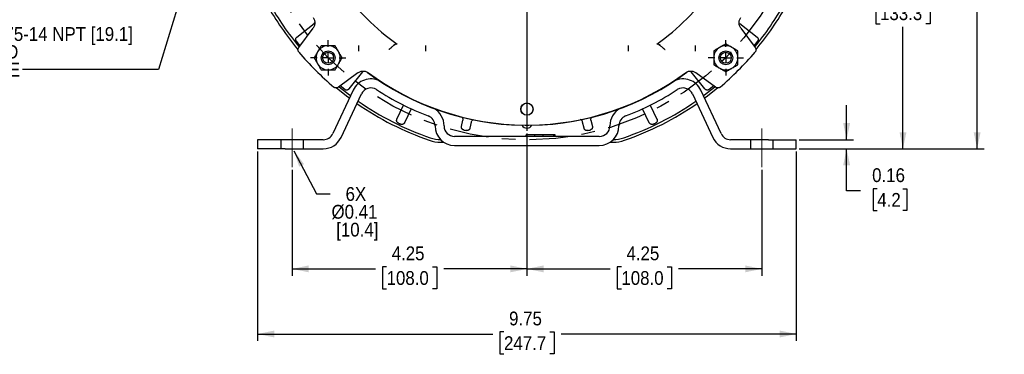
# Model space of a CAD drawing. Header units: inches. Extents: x 1.5 to 80, y 0 to 39.8.
# Tile 6 of 9: x 51.4 to 69.2, y 20.9 to 27. Entities that reach past the tile are written whole.
import ezdxf

# ---------------------------------------------------------------- set-up
doc = ezdxf.new("R2010")
doc.units = ezdxf.units.IN
doc.header["$MEASUREMENT"] = 0
for name, pattern in [('SLD-Center', [1.45, 0.7, -0.25, 0.25, -0.25]), ('SLD-Dashed', [0.45, 0.3, -0.15]), ('SLD-Solid', [0])]:
    doc.linetypes.add(name, pattern=pattern)
for name, color, linetype in [('CENTER', 40, 'SLD-Center'), ('HIDDEN', 104, 'SLD-Dashed'), ('SLD-0', 7, 'Continuous')]:
    doc.layers.add(name, color=color, linetype=linetype)
doc.styles.add('SLDTEXTSTYLE0', font='GOTHIC.TTF', dxfattribs={"width": 0.913})
doc.styles.get("Standard").update_dxf_attribs({"font": 'GOTHIC.TTF'})
doc.dimstyles.new('SLDDIMSTYLE1', dxfattribs={"dimtxt": 0.25, "dimasz": 0.3, "dimexe": 0, "dimexo": 0.0625, "dimgap": 0.0625, "dimtad": 0, "dimtih": 1, "dimtoh": 1, "dimrnd": 1e-09, "dimzin": 12, "dimdsep": 46, "dimtxsty": 'SLDTEXTSTYLE0', "dimsah": 1, "dimcen": 0.09, "dimadec": 0, "dimazin": 3, "dimtfac": 1, "dimtofl": 0, "dimtmove": 0, "dimatfit": 3, "dimfxl": 0, "dimfrac": 2, "dimtolj": 1, "dimtzin": 12, "dimarcsym": 0})
doc.dimstyles.new('SLDDIMSTYLE2', dxfattribs={"dimtxt": 0.25, "dimasz": 0.3, "dimexe": 0, "dimexo": 0.0625, "dimgap": 0.0625, "dimtad": 0, "dimtih": 1, "dimtoh": 1, "dimrnd": 1e-09, "dimdsep": 46, "dimtxsty": 'SLDTEXTSTYLE0', "dimsah": 1, "dimcen": 0.09, "dimadec": 0, "dimazin": 2, "dimtfac": 1, "dimtmove": 0, "dimatfit": 0, "dimfxl": 0, "dimfrac": 2, "dimtolj": 1, "dimtzin": 12, "dimarcsym": 0})
doc.dimstyles.new('SLDDIMSTYLE3', dxfattribs={"dimtxt": 0.18, "dimasz": 0.3, "dimexe": 0, "dimexo": 0.0625, "dimgap": 0, "dimtad": 0, "dimtih": 1, "dimtoh": 1, "dimdec": 0, "dimrnd": 1e-09, "dimzin": 0, "dimdsep": 46, "dimtxsty": 'Standard', "dimsah": 1, "dimcen": 0.09, "dimadec": 0, "dimazin": 0, "dimtfac": 0.3, "dimtdec": 0, "dimtofl": 0, "dimtmove": 0, "dimatfit": 3, "dimfxl": 0, "dimfrac": 2, "dimtolj": 1, "dimtzin": 0, "dimarcsym": 0})
doc.dimstyles.new('SLDDIMSTYLE4', dxfattribs={"dimtxt": 0.25, "dimasz": 0.3, "dimexe": 0, "dimexo": 0.0625, "dimgap": 0.0625, "dimtad": 0, "dimtih": 1, "dimtoh": 1, "dimrnd": 1e-09, "dimzin": 12, "dimdsep": 46, "dimtxsty": 'SLDTEXTSTYLE0', "dimsah": 1, "dimcen": 0, "dimadec": 0, "dimazin": 3, "dimtfac": 1, "dimtofl": 0, "dimtmove": 0, "dimatfit": 3, "dimfxl": 0, "dimfrac": 2, "dimtolj": 1, "dimtzin": 12, "dimarcsym": 0})

# ---------------------------------------------------------------- blocks, each defined once
blk = doc.blocks.new('_D_13')
at = {"layer": 'SLD-0'}
for p, q in [((64.864, 34.591), (64.788, 34.591)), ((64.788, 34.591), (64.788, 34.194)), ((65.696, 34.591), (65.772, 34.591)), ((65.772, 34.591), (65.772, 34.194)), ((63.935, 33.707), (64.395, 34.231)), ((64.395, 34.231), (64.613, 34.231)), ((64.788, 34.194), (64.864, 34.194)), ((65.772, 34.194), (65.696, 34.194))]:
    blk.add_line(p, q, dxfattribs=at)
blk.add_solid([(63.935, 33.707), (64.18, 33.891), (64.086, 33.974)], dxfattribs=at)
at = {"layer": 'SLD-0', "char_height": 0.25, "attachment_point": 1, "style": 'SLDTEXTSTYLE0'}
for s, insert in [('%%c', (64.676, 34.961)), ('10.18', (65.053, 34.961)), ('258.6', (64.864, 34.513)), ('B.C.', (64.956, 34.066))]:
    blk.add_mtext(s, dxfattribs=dict(at, insert=insert))
blk = doc.blocks.new('_D_14')
at = {"layer": 'SLD-0'}
for p, q in [((60.577, 24.908), (60.577, 22.33)), ((56.327, 24.252), (56.327, 22.33)), ((58.036, 22.492), (57.96, 22.492)), ((57.96, 22.492), (57.96, 22.095)), ((58.867, 22.492), (58.944, 22.492)), ((58.944, 22.492), (58.944, 22.095)), ((56.327, 22.455), (57.833, 22.455)), ((60.577, 22.455), (59.07, 22.455)), ((57.96, 22.095), (58.036, 22.095)), ((58.944, 22.095), (58.867, 22.095))]:
    blk.add_line(p, q, dxfattribs=at)
for points in [[(56.327, 22.455), (56.627, 22.393), (56.627, 22.518)], [(60.577, 22.455), (60.277, 22.518), (60.277, 22.393)]]:
    blk.add_solid(points, dxfattribs=at)
at = {"layer": 'SLD-0', "char_height": 0.25, "attachment_point": 1, "style": 'SLDTEXTSTYLE0'}
for s, insert in [('4.25', (58.128, 22.862)), ('108.0', (58.036, 22.415))]:
    blk.add_mtext(s, dxfattribs=dict(at, insert=insert))
blk = doc.blocks.new('_D_15')
at = {"layer": 'SLD-0'}
for p, q in [((60.577, 24.908), (60.577, 22.33)), ((64.827, 24.252), (64.827, 22.33)), ((62.286, 22.492), (62.21, 22.492)), ((62.21, 22.492), (62.21, 22.095)), ((63.117, 22.492), (63.194, 22.492)), ((63.194, 22.492), (63.194, 22.095)), ((60.577, 22.455), (62.083, 22.455)), ((64.827, 22.455), (63.32, 22.455)), ((62.21, 22.095), (62.286, 22.095)), ((63.194, 22.095), (63.117, 22.095))]:
    blk.add_line(p, q, dxfattribs=at)
for points in [[(60.577, 22.455), (60.877, 22.393), (60.877, 22.518)], [(64.827, 22.455), (64.527, 22.518), (64.527, 22.393)]]:
    blk.add_solid(points, dxfattribs=at)
at = {"layer": 'SLD-0', "char_height": 0.25, "attachment_point": 1, "style": 'SLDTEXTSTYLE0'}
for s, insert in [('4.25', (62.378, 22.862)), ('108.0', (62.286, 22.415))]:
    blk.add_mtext(s, dxfattribs=dict(at, insert=insert))
blk = doc.blocks.new('_D_17')
at = {"layer": 'SLD-0'}
for p, q in [((55.702, 24.584), (55.702, 21.149)), ((65.452, 24.584), (65.452, 21.149)), ((55.702, 21.274), (59.958, 21.274)), ((60.161, 21.311), (60.085, 21.311)), ((60.085, 21.311), (60.085, 20.914)), ((60.992, 21.311), (61.069, 21.311)), ((61.069, 21.311), (61.069, 20.914)), ((65.452, 21.274), (61.195, 21.274)), ((60.085, 20.914), (60.161, 20.914)), ((61.069, 20.914), (60.992, 20.914))]:
    blk.add_line(p, q, dxfattribs=at)
for points in [[(55.702, 21.274), (56.002, 21.212), (56.002, 21.337)], [(65.452, 21.274), (65.152, 21.337), (65.152, 21.212)]]:
    blk.add_solid(points, dxfattribs=at)
at = {"layer": 'SLD-0', "char_height": 0.25, "attachment_point": 1, "style": 'SLDTEXTSTYLE0'}
for s, insert in [('9.75', (60.253, 21.681)), ('247.7', (60.161, 21.234))]:
    blk.add_mtext(s, dxfattribs=dict(at, insert=insert))
blk = doc.blocks.new('_D_18')
at = {"layer": 'SLD-0'}
for p, q in [((66.363, 24.798), (66.363, 25.423)), ((65.502, 24.798), (66.488, 24.798)), ((65.502, 24.634), (66.488, 24.634)), ((66.363, 23.873), (66.363, 24.634)), ((66.918, 23.909), (66.841, 23.909)), ((66.841, 23.909), (66.841, 23.513)), ((67.379, 23.909), (67.456, 23.909)), ((67.456, 23.909), (67.456, 23.513)), ((66.613, 23.873), (66.363, 23.873)), ((66.841, 23.513), (66.918, 23.513)), ((67.456, 23.513), (67.379, 23.513))]:
    blk.add_line(p, q, dxfattribs=at)
for points in [[(66.363, 24.798), (66.426, 25.098), (66.301, 25.098)], [(66.363, 24.634), (66.301, 24.334), (66.426, 24.334)]]:
    blk.add_solid(points, dxfattribs=at)
at = {"layer": 'SLD-0', "char_height": 0.25, "attachment_point": 1, "style": 'SLDTEXTSTYLE0'}
for s, insert in [('0.16', (66.825, 24.28)), ('4.2', (66.918, 23.832))]:
    blk.add_mtext(s, dxfattribs=dict(at, insert=insert))
blk = doc.blocks.new('_D_19')
at = {"layer": 'SLD-0'}
for p, q in [((60.722, 36.381), (68.851, 36.381)), ((68.726, 36.381), (68.726, 30.918)), ((68.31, 30.544), (68.234, 30.544)), ((68.234, 30.544), (68.234, 30.148)), ((69.141, 30.544), (69.217, 30.544)), ((69.217, 30.544), (69.217, 30.148)), ((68.234, 30.148), (68.31, 30.148)), ((69.217, 30.148), (69.141, 30.148)), ((68.726, 24.634), (68.726, 30.097)), ((65.502, 24.634), (68.851, 24.634))]:
    blk.add_line(p, q, dxfattribs=at)
for points in [[(68.726, 36.381), (68.663, 36.081), (68.788, 36.081)], [(68.726, 24.634), (68.788, 24.934), (68.663, 24.934)]]:
    blk.add_solid(points, dxfattribs=at)
at = {"layer": 'SLD-0', "char_height": 0.25, "attachment_point": 1, "style": 'SLDTEXTSTYLE0'}
for s, insert in [('11.75', (68.31, 30.915)), ('298.4', (68.31, 30.467))]:
    blk.add_mtext(s, dxfattribs=dict(at, insert=insert))
blk = doc.blocks.new('_D_25')
at = {"layer": 'SLD-0'}
for p, q in [((65.551, 29.882), (67.508, 29.882)), ((67.383, 29.882), (67.383, 27.669)), ((66.968, 27.295), (66.891, 27.295)), ((66.891, 27.295), (66.891, 26.898)), ((67.799, 27.295), (67.875, 27.295)), ((67.875, 27.295), (67.875, 26.898)), ((66.891, 26.898), (66.968, 26.898)), ((67.383, 24.634), (67.383, 26.847)), ((67.875, 26.898), (67.799, 26.898)), ((65.502, 24.634), (67.508, 24.634))]:
    blk.add_line(p, q, dxfattribs=at)
for points in [[(67.383, 29.882), (67.321, 29.582), (67.446, 29.582)], [(67.383, 24.634), (67.446, 24.934), (67.321, 24.934)]]:
    blk.add_solid(points, dxfattribs=at)
at = {"layer": 'SLD-0', "char_height": 0.25, "attachment_point": 1, "style": 'SLDTEXTSTYLE0'}
for s, insert in [('5.25', (67.06, 27.665)), ('133.3', (66.968, 27.217))]:
    blk.add_mtext(s, dxfattribs=dict(at, insert=insert))
blk = doc.blocks.new('SW_NOTE_3')
at = {"layer": 'SLD-0', "color": 0, "char_height": 0.25, "attachment_point": 1, "style": 'SLDTEXTSTYLE0'}
for s, insert in [('%%c', (-0.956, 0.768)), ('0.75-14 NPT [19.1]', (-0.579, 0.768)), (' LEAD', (-0.956, 0.445)), (' HOLE', (-0.956, 0.122))]:
    blk.add_mtext(s, dxfattribs=dict(at, insert=insert))
blk = doc.blocks.new('SW_NOTE_4')
at = {"layer": 'SLD-0', "color": 0, "char_height": 0.25, "attachment_point": 1, "style": 'SLDTEXTSTYLE0'}
for s, insert in [('   6X ', (0.024, 0.123)), ('Ø0.41 ', (0.024, -0.2)), (' [10.4]', (0.024, -0.524))]:
    blk.add_mtext(s, dxfattribs=dict(at, insert=insert))
blk = doc.blocks.new('SW_CENTERMARKSYMBOL_1')
at = {"layer": 'SLD-0', "color": 0}
for p, q in [((0, 0.2), (0, 0.319)), ((-0.2, 0), (-0.319, 0)), ((0, 0), (-0.1, 0)), ((0, 0), (0, 0.1)), ((0, 0), (0, -0.1)), ((0, 0), (0.1, 0)), ((0.2, 0), (0.319, 0)), ((0, -0.2), (0, -0.319))]:
    blk.add_line(p, q, dxfattribs=at)
blk = doc.blocks.new('SW_CENTERMARKSYMBOL_2')
at = {"layer": 'SLD-0', "color": 0}
for p, q in [((0, 0.2), (0, 0.319)), ((-0.2, 0), (-0.319, 0)), ((0, 0), (-0.1, 0)), ((0, 0), (0, 0.1)), ((0, 0), (0, -0.1)), ((0, 0), (0.1, 0)), ((0.2, 0), (0.319, 0)), ((0, -0.2), (0, -0.319))]:
    blk.add_line(p, q, dxfattribs=at)
blk = doc.blocks.new('SW_CENTERMARKSYMBOL_5')
at = {"layer": 'SLD-0', "color": 0}
for p, q in [((0, 0.2), (0, 4.924)), ((-0.2, 0), (-4.924, 0)), ((0, 0), (-0.1, 0)), ((0, 0), (0, 0.1)), ((0, 0), (0, -0.1)), ((0, 0), (0.1, 0)), ((0.2, 0), (4.924, 0)), ((0, -0.2), (0, -4.924))]:
    blk.add_line(p, q, dxfattribs=at)

msp = doc.modelspace()

# ---------------------------------------------------------------- linework, layer by layer
at = {"color": 40, "linetype": 'SLD-Center', "lineweight": 18}
for p, q in [((56.3267, 24.3016), (56.3267, 25.1301)), ((64.8267, 24.3016), (64.8267, 25.1301))]:
    msp.add_line(p, q, dxfattribs=at)
at = {"layer": 'CENTER'}
msp.add_circle((60.5767, 29.8824), 5.09, dxfattribs=at)
at = {"layer": 'HIDDEN'}
for p, q in [((57.5267, 26.5064), (57.5267, 26.4024)), ((58.7467, 26.4024), (58.7467, 26.5064)), ((62.4067, 26.5064), (62.4067, 26.4024)), ((63.6267, 26.4024), (63.6267, 26.5064)), ((56.1217, 24.7979), (56.1217, 24.6339)), ((56.5317, 24.6339), (56.5317, 24.7979)), ((64.6217, 24.7979), (64.6217, 24.6339)), ((65.0317, 24.6339), (65.0317, 24.7979))]:
    msp.add_line(p, q, dxfattribs=at)
at = {"layer": 'SLD-0', "linetype": 'SLD-Solid', "lineweight": 25}
for p, q in [((56.4124, 26.6599), (56.7223, 26.907)), ((56.4445, 26.468), (56.7066, 26.8232)), ((64.4312, 26.907), (64.741, 26.6599)), ((64.4468, 26.8232), (64.709, 26.468)), ((56.4692, 26.5015), (56.4035, 26.5828)), ((64.7499, 26.5828), (64.6843, 26.5015)), ((57.6014, 26.0279), (57.3543, 25.7181)), ((63.7992, 25.7181), (63.5521, 26.0279)), ((57.5176, 26.0123), (57.1623, 25.7501)), ((63.9911, 25.7501), (63.6359, 26.0123)), ((57.4302, 25.6963), (57.0624, 24.9076)), ((57.2772, 25.7092), (57.1958, 25.7748)), ((64.091, 24.9076), (63.7233, 25.6963)), ((63.9576, 25.7748), (63.8763, 25.7092)), ((57.211, 24.8383), (57.5788, 25.627)), ((63.5746, 25.627), (63.9424, 24.8383)), ((58.223, 25.1722), (58.3446, 25.4249)), ((58.4834, 25.3581), (58.3617, 25.1054)), ((62.7917, 25.1054), (62.6701, 25.3581)), ((62.8088, 25.4249), (62.9305, 25.1722)), ((59.3924, 25.0396), (59.4183, 25.1529)), ((61.7352, 25.1529), (61.761, 25.0396)), ((58.9127, 25.0508), (58.9127, 25.0479)), ((59.0767, 25.0479), (59.0767, 25.0508)), ((59.5684, 25.1187), (59.5425, 25.0053)), ((61.6109, 25.0053), (61.585, 25.1187)), ((62.0767, 25.0508), (62.0767, 25.0479)), ((62.2407, 25.0479), (62.2407, 25.0508)), ((55.7017, 24.7979), (55.7017, 24.6339)), ((56.2017, 24.7979), (55.7017, 24.7979)), ((56.8902, 24.7979), (56.2017, 24.7979)), ((61.8867, 24.8579), (59.2667, 24.8579)), ((60.5639, 24.8579), (60.5639, 24.8879)), ((60.717, 24.8579), (60.717, 24.8879)), ((60.843, 24.8879), (60.8265, 24.8879)), ((60.8652, 24.8879), (60.8652, 24.8579)), ((61.0624, 24.8879), (60.8652, 24.8879)), ((61.0624, 24.8579), (61.0624, 24.8879)), ((61.0895, 24.8879), (61.0624, 24.8879)), ((61.0895, 24.8579), (61.0895, 24.8879)), ((64.9517, 24.7979), (64.2632, 24.7979)), ((64.9517, 24.7979), (65.4517, 24.7979)), ((65.4517, 24.6339), (65.4517, 24.7979)), ((56.2017, 24.6339), (55.7017, 24.6339)), ((56.2017, 24.6339), (56.8902, 24.6339)), ((59.0159, 24.7524), (59.0718, 24.7524)), ((59.2667, 24.6939), (61.8867, 24.6939)), ((62.0816, 24.7524), (62.1375, 24.7524)), ((64.2632, 24.6339), (64.9517, 24.6339)), ((64.9517, 24.6339), (65.4517, 24.6339))]:
    msp.add_line(p, q, dxfattribs=at)
at = {"layer": 'SLD-0', "linetype": 'SLD-Solid', "lineweight": 25, "flags": 128}
for points in [[(57.3628, 25.5517), (57.3357, 25.5719), (57.1306, 25.734)], [(57.1751, 25.7595), (57.3656, 25.6095), (57.3835, 25.5961)], [(63.77, 25.5961), (63.7878, 25.6095), (63.9784, 25.7595)], [(64.0231, 25.7343), (63.8177, 25.5719), (63.7907, 25.5517)]]:
    msp.add_lwpolyline(points, dxfattribs=at)
at = {"layer": 'SLD-0', "linetype": 'SLD-Solid', "lineweight": 25}
for centre, radius in [((56.9776, 26.2832), 0.125), ((56.9776, 26.2832), 0.1), ((64.1759, 26.2832), 0.125), ((64.1759, 26.2832), 0.1), ((60.5767, 25.3524), 0.1115), ((60.5767, 25.3524), 0.1093)]:
    msp.add_circle(centre, radius, dxfattribs=at)
for centre, radius, start, end in [((60.5767, 29.8824), 4.0924, 215.07398, 234.92602), ((60.5767, 29.8824), 4.0924, 305.07398, 324.92602), ((60.5767, 29.8824), 5.393, 209.31459, 219.71994), ((60.5767, 29.8824), 5.345, 209.3471, 219.52493), ((60.5767, 29.8824), 5.345, 320.47507, 330.6529), ((60.5767, 29.8824), 5.393, 320.26047, 330.68541), ((60.5767, 29.8824), 5.41, 220.24188, 229.75812), ((56.9776, 26.2832), 0.219, 150, 210), ((56.9776, 26.2832), 0.219, 90, 150), ((56.9776, 26.2832), 0.219, 30, 90), ((56.9776, 26.2832), 0.219, 330, 30), ((64.1759, 26.2832), 0.219, 120, 180), ((64.1759, 26.2832), 0.219, 60, 120), ((60.5767, 29.8824), 5.41, 310.24188, 319.75812), ((64.1759, 26.2832), 0.219, 0, 60), ((64.1759, 26.2832), 0.219, 180, 240), ((64.1759, 26.2832), 0.219, 300, 0), ((56.9776, 26.2832), 0.219, 210, 270), ((56.9776, 26.2832), 0.219, 270, 330), ((60.5767, 29.8824), 4.8185, 233.20065, 269.57874), ((60.5767, 29.8824), 4.8185, 270.42126, 306.78977), ((60.5767, 29.8824), 4.824, 271.06901, 306.86758), ((64.1759, 26.2832), 0.219, 240, 300), ((57.751, 25.5467), 0.354, 63.81321, 155), ((60.5767, 29.8824), 4.824, 233.23781, 268.93099), ((63.4024, 25.5467), 0.354, 25, 116.18679), ((57.751, 25.5467), 0.19, 56.91554, 155), ((60.5767, 29.8839), 4.9865, 236.91554, 249.01294), ((60.5767, 29.8839), 4.9865, 290.98706, 303.08446), ((63.4024, 25.5467), 0.19, 25, 123.08446), ((60.5767, 29.8824), 5.345, 235.10372, 250.87092), ((60.5767, 29.8824), 5.345, 289.12908, 304.89628), ((60.5767, 29.8824), 5.393, 235.19267, 250.87092), ((58.7227, 25.0508), 0.354, 0, 61.92223), ((62.4307, 25.0508), 0.354, 118.07777, 180), ((60.5767, 29.8824), 5.393, 289.12908, 304.80733), ((58.7227, 25.0508), 0.19, 0, 69.01294), ((62.4307, 25.0508), 0.19, 110.98706, 180), ((60.5767, 29.8824), 5.32, 244.0461, 244.52533), ((59.2667, 25.0479), 0.354, 180, 270), ((59.2667, 25.0479), 0.19, 180, 270), ((60.5767, 29.8824), 5.04, 256.88979, 257.39593), ((60.5767, 25.1135), 0.1051, 211.07712, 328.92288), ((60.5767, 25.3074), 0.2456, 262.57294, 277.42706), ((60.5767, 29.8824), 5.04, 282.60407, 283.11021), ((61.8867, 25.0479), 0.354, 270, 0), ((61.8867, 25.0479), 0.19, 270, 0), ((60.5767, 29.8824), 5.32, 295.47467, 295.9539), ((56.8902, 24.9879), 0.19, 270, 335), ((56.8902, 24.9879), 0.354, 270, 335), ((59.0159, 25.3824), 0.63, 250.87092, 270), ((59.0159, 25.3824), 0.582, 250.87092, 270), ((62.1375, 25.3824), 0.582, 270, 289.12908), ((62.1375, 25.3824), 0.63, 270, 289.12908), ((64.2632, 24.9879), 0.354, 205, 270), ((64.2632, 24.9879), 0.19, 205, 270)]:
    msp.add_arc(centre, radius, start, end, dxfattribs=at)
for points, knots in [([(56.7064, 27.0134), (56.7166, 26.9997), (56.7244, 26.9847), (56.7325, 26.9604), (56.7345, 26.9521), (56.7372, 26.9354), (56.7379, 26.927), (56.7379, 26.91), (56.7372, 26.9014), (56.7346, 26.8847), (56.7326, 26.8765), (56.7273, 26.8604), (56.724, 26.8524), (56.7162, 26.8373), (56.7117, 26.8301), (56.7066, 26.8232)], [0, 0, 0, 0, 0.25, 0.25, 0.375, 0.375, 0.5, 0.5, 0.625, 0.625, 0.75, 0.75, 0.875, 0.875, 1, 1, 1, 1]), ([(56.7223, 26.907), (56.7257, 26.91), (56.7313, 26.9149), (56.7349, 26.9213), (56.7362, 26.9237)], [0, 0, 0, 0, 0.6220635, 1, 1, 1, 1]), ([(64.4468, 26.8232), (64.4366, 26.837), (64.4289, 26.852), (64.4209, 26.8763), (64.4189, 26.8846), (64.4162, 26.9013), (64.4156, 26.9097), (64.4156, 26.9268), (64.4162, 26.9353), (64.4189, 26.952), (64.4209, 26.9602), (64.4263, 26.9763), (64.4296, 26.9843), (64.4374, 26.9993), (64.4419, 27.0066), (64.447, 27.0134)], [0, 0, 0, 0, 0.25, 0.25, 0.375, 0.375, 0.5, 0.5, 0.625, 0.625, 0.75, 0.75, 0.875, 0.875, 1, 1, 1, 1]), ([(56.4035, 26.5828), (56.4026, 26.5841), (56.4007, 26.5867), (56.3982, 26.5908), (56.3961, 26.5952), (56.3944, 26.5997), (56.3931, 26.6044), (56.3922, 26.6091), (56.3917, 26.6139), (56.3917, 26.6186), (56.3921, 26.624), (56.3932, 26.6304), (56.3956, 26.638), (56.3996, 26.6458), (56.4051, 26.6535), (56.4099, 26.6577), (56.4124, 26.6599)], [0, 0, 0, 0, 0.0551486, 0.1109803, 0.1672603, 0.2237416, 0.2801704, 0.3362931, 0.3918621, 0.4466423, 0.5004164, 0.5810804, 0.6731865, 0.7752703, 0.8851477, 1, 1, 1, 1]), ([(64.741, 26.6599), (64.7422, 26.659), (64.7445, 26.657), (64.7476, 26.6538), (64.7504, 26.6504), (64.7529, 26.6469), (64.755, 26.6434), (64.7568, 26.6398), (64.7583, 26.6363), (64.7595, 26.6328), (64.7603, 26.6295), (64.761, 26.6263), (64.7617, 26.6214), (64.7619, 26.6147), (64.7609, 26.6062), (64.7585, 26.5978), (64.7549, 26.5899), (64.7516, 26.5852), (64.7499, 26.5828)], [0, 0, 0, 0, 0.05270893, 0.10474306, 0.15580165, 0.20559954, 0.25387352, 0.3003872, 0.34493427, 0.38734003, 0.42746146, 0.46518591, 0.50042879, 0.5977705, 0.69780526, 0.79915988, 0.90037057, 1, 1, 1, 1]), ([(56.4471, 26.3874), (56.4424, 26.393), (56.4387, 26.3992), (56.4335, 26.4129), (56.432, 26.4199), (56.4316, 26.4345), (56.4325, 26.4417), (56.4368, 26.4557), (56.4401, 26.4621), (56.4445, 26.468)], [0, 0, 0, 0, 0.25, 0.25, 0.5, 0.5, 0.75, 0.75, 1, 1, 1, 1]), ([(56.7879, 26.3927), (56.7768, 26.3735), (56.766, 26.3548), (56.7501, 26.3273), (56.7449, 26.3182), (56.7346, 26.3005), (56.7296, 26.2918), (56.7247, 26.2832)], [0, 0, 0, 0, 0.5, 0.5, 0.75, 0.75, 1, 1, 1, 1]), ([(56.8511, 26.5022), (56.8412, 26.4851), (56.8311, 26.4675), (56.8153, 26.4402), (56.81, 26.431), (56.7991, 26.4121), (56.7935, 26.4024), (56.7879, 26.3927)], [0, 0, 0, 0, 0.5, 0.5, 0.75, 0.75, 1, 1, 1, 1]), ([(56.9776, 26.5022), (56.9553, 26.5022), (56.9337, 26.5022), (56.902, 26.5022), (56.8915, 26.5022), (56.871, 26.5022), (56.861, 26.5022), (56.8511, 26.5022)], [0, 0, 0, 0, 0.5, 0.5, 0.75, 0.75, 1, 1, 1, 1]), ([(57.104, 26.5022), (57.0842, 26.5022), (57.0639, 26.5022), (57.0324, 26.5022), (57.0217, 26.5022), (56.9999, 26.5022), (56.9887, 26.5022), (56.9776, 26.5022)], [0, 0, 0, 0, 0.5, 0.5, 0.75, 0.75, 1, 1, 1, 1]), ([(57.1672, 26.3927), (57.1561, 26.4119), (57.1453, 26.4307), (57.1294, 26.4581), (57.1242, 26.4672), (57.114, 26.4849), (57.1089, 26.4936), (57.104, 26.5022)], [0, 0, 0, 0, 0.5, 0.5, 0.75, 0.75, 1, 1, 1, 1]), ([(57.2304, 26.2832), (57.2205, 26.3004), (57.2104, 26.3179), (57.1946, 26.3452), (57.1893, 26.3544), (57.1784, 26.3733), (57.1728, 26.383), (57.1672, 26.3927)], [0, 0, 0, 0, 0.5, 0.5, 0.75, 0.75, 1, 1, 1, 1]), ([(58.1155, 26.4645), (58.1137, 26.4629), (58.1105, 26.4602), (58.1059, 26.4562), (58.1011, 26.4523), (58.0946, 26.4468), (58.0862, 26.4397), (58.0796, 26.4344), (58.0763, 26.4317)], [0, 0, 0, 0, 0.1389069, 0.2468955, 0.3549656, 0.4997862, 0.7478043, 1, 1, 1, 1]), ([(58.1155, 26.4645), (58.1215, 26.4697), (58.1275, 26.4748), (58.1393, 26.4852), (58.1452, 26.4905), (58.1629, 26.5062), (58.1745, 26.5167), (58.1866, 26.5264)], [0, 0, 0, 0, 0.25, 0.25, 0.5, 0.5, 1, 1, 1, 1]), ([(58.1668, 26.5266), (58.1702, 26.5266), (58.1768, 26.5267), (58.1834, 26.5264), (58.1866, 26.5264)], [0, 0, 0, 0, 0.5156193, 1, 1, 1, 1]), ([(58.1866, 26.5264), (58.1895, 26.5283), (58.1924, 26.5302), (58.1984, 26.5336), (58.2015, 26.5353), (58.2081, 26.5375), (58.2117, 26.538), (58.2188, 26.5368), (58.2221, 26.5352), (58.2251, 26.5331)], [0, 0, 0, 0, 0.25, 0.25, 0.5, 0.5, 0.75, 0.75, 1, 1, 1, 1]), ([(62.9283, 26.5331), (62.9313, 26.5352), (62.9346, 26.5368), (62.9418, 26.538), (62.9454, 26.5375), (62.952, 26.5352), (62.955, 26.5336), (62.961, 26.5302), (62.964, 26.5283), (62.9668, 26.5264)], [0, 0, 0, 0, 0.25, 0.25, 0.5, 0.5, 0.75, 0.75, 1, 1, 1, 1]), ([(62.9668, 26.5264), (62.97, 26.5264), (62.9766, 26.5267), (62.9833, 26.5266), (62.9867, 26.5266)], [0, 0, 0, 0, 0.4843807, 1, 1, 1, 1]), ([(62.9668, 26.5264), (62.9789, 26.5167), (62.9906, 26.5062), (63.0082, 26.4905), (63.0141, 26.4852), (63.026, 26.4748), (63.032, 26.4697), (63.038, 26.4645)], [0, 0, 0, 0, 0.5, 0.5, 0.75, 0.75, 1, 1, 1, 1]), ([(63.038, 26.4645), (63.0397, 26.463), (63.0429, 26.4602), (63.0475, 26.4563), (63.0523, 26.4524), (63.0584, 26.4472), (63.0668, 26.4401), (63.0734, 26.4348), (63.0771, 26.4317)], [0, 0, 0, 0, 0.1353599, 0.2469095, 0.3522267, 0.499781, 0.7125494, 1, 1, 1, 1]), ([(64.0664, 26.4729), (64.0472, 26.4618), (64.0285, 26.451), (64.001, 26.4351), (63.9919, 26.4299), (63.9742, 26.4196), (63.9655, 26.4146), (63.9569, 26.4097)], [0, 0, 0, 0, 0.5, 0.5, 0.75, 0.75, 1, 1, 1, 1]), ([(63.9569, 26.4097), (63.9569, 26.3898), (63.9569, 26.3696), (63.9569, 26.3381), (63.9569, 26.3274), (63.9569, 26.3056), (63.9569, 26.2944), (63.9569, 26.2832)], [0, 0, 0, 0, 0.5, 0.5, 0.75, 0.75, 1, 1, 1, 1]), ([(64.1759, 26.5361), (64.1587, 26.5262), (64.1412, 26.5161), (64.1139, 26.5003), (64.1047, 26.495), (64.0858, 26.4841), (64.0761, 26.4785), (64.0664, 26.4729)], [0, 0, 0, 0, 0.5, 0.5, 0.75, 0.75, 1, 1, 1, 1]), ([(64.2854, 26.4729), (64.2662, 26.484), (64.2475, 26.4948), (64.22, 26.5106), (64.2109, 26.5159), (64.1932, 26.5261), (64.1845, 26.5311), (64.1759, 26.5361)], [0, 0, 0, 0, 0.5, 0.5, 0.75, 0.75, 1, 1, 1, 1]), ([(64.3949, 26.4097), (64.3777, 26.4196), (64.3602, 26.4297), (64.3329, 26.4454), (64.3237, 26.4508), (64.3048, 26.4617), (64.2951, 26.4673), (64.2854, 26.4729)], [0, 0, 0, 0, 0.5, 0.5, 0.75, 0.75, 1, 1, 1, 1]), ([(64.3949, 26.2832), (64.3949, 26.3054), (64.3949, 26.327), (64.3949, 26.3588), (64.3949, 26.3692), (64.3949, 26.3897), (64.3949, 26.3998), (64.3949, 26.4097)], [0, 0, 0, 0, 0.5, 0.5, 0.75, 0.75, 1, 1, 1, 1]), ([(64.709, 26.468), (64.7133, 26.4621), (64.7166, 26.4557), (64.7209, 26.4417), (64.7219, 26.4346), (64.7214, 26.42), (64.72, 26.4129), (64.7147, 26.3993), (64.711, 26.393), (64.7063, 26.3874)], [0, 0, 0, 0, 0.25, 0.25, 0.5, 0.5, 0.75, 0.75, 1, 1, 1, 1]), ([(56.7247, 26.2832), (56.7346, 26.2661), (56.7447, 26.2485), (56.7605, 26.2212), (56.7658, 26.212), (56.7767, 26.1931), (56.7823, 26.1834), (56.7879, 26.1737)], [0, 0, 0, 0, 0.5, 0.5, 0.75, 0.75, 1, 1, 1, 1]), ([(57.1672, 26.1737), (57.1783, 26.1929), (57.1891, 26.2117), (57.205, 26.2391), (57.2102, 26.2482), (57.2205, 26.2659), (57.2255, 26.2746), (57.2304, 26.2832)], [0, 0, 0, 0, 0.5, 0.5, 0.75, 0.75, 1, 1, 1, 1]), ([(63.9569, 26.2832), (63.9569, 26.261), (63.9569, 26.2394), (63.9569, 26.2077), (63.9569, 26.1972), (63.9569, 26.1767), (63.9569, 26.1667), (63.9569, 26.1568)], [0, 0, 0, 0, 0.5, 0.5, 0.75, 0.75, 1, 1, 1, 1]), ([(64.3949, 26.1568), (64.3949, 26.1766), (64.3949, 26.1969), (64.3949, 26.2283), (64.3949, 26.239), (64.3949, 26.2608), (64.3949, 26.272), (64.3949, 26.2832)], [0, 0, 0, 0, 0.5, 0.5, 0.75, 0.75, 1, 1, 1, 1]), ([(56.7879, 26.1737), (56.799, 26.1545), (56.8098, 26.1358), (56.8257, 26.1083), (56.8309, 26.0992), (56.8411, 26.0815), (56.8462, 26.0728), (56.8511, 26.0642)], [0, 0, 0, 0, 0.5, 0.5, 0.75, 0.75, 1, 1, 1, 1]), ([(56.8511, 26.0642), (56.8709, 26.0642), (56.8912, 26.0642), (56.9227, 26.0642), (56.9334, 26.0642), (56.9552, 26.0642), (56.9664, 26.0642), (56.9776, 26.0642)], [0, 0, 0, 0, 0.5, 0.5, 0.75, 0.75, 1, 1, 1, 1]), ([(56.9776, 26.0642), (56.9998, 26.0642), (57.0214, 26.0642), (57.0531, 26.0642), (57.0636, 26.0642), (57.0841, 26.0642), (57.0941, 26.0642), (57.104, 26.0642)], [0, 0, 0, 0, 0.5, 0.5, 0.75, 0.75, 1, 1, 1, 1]), ([(57.104, 26.0642), (57.1139, 26.0814), (57.124, 26.0989), (57.1398, 26.1262), (57.1451, 26.1354), (57.156, 26.1543), (57.1616, 26.164), (57.1672, 26.1737)], [0, 0, 0, 0, 0.5, 0.5, 0.75, 0.75, 1, 1, 1, 1]), ([(57.5176, 26.0123), (57.5313, 26.0225), (57.5463, 26.0302), (57.5707, 26.0382), (57.579, 26.0402), (57.5956, 26.0429), (57.6041, 26.0436), (57.6211, 26.0436), (57.6297, 26.0429), (57.6463, 26.0402), (57.6545, 26.0382), (57.6707, 26.0329), (57.6786, 26.0295), (57.6937, 26.0217), (57.7009, 26.0172), (57.7078, 26.0121)], [0, 0, 0, 0, 0.25, 0.25, 0.375, 0.375, 0.5, 0.5, 0.625, 0.625, 0.75, 0.75, 0.875, 0.875, 1, 1, 1, 1]), ([(63.4457, 26.0121), (63.4594, 26.0223), (63.4744, 26.0301), (63.4987, 26.0381), (63.507, 26.0402), (63.5237, 26.0429), (63.5321, 26.0435), (63.5491, 26.0436), (63.5577, 26.0429), (63.5744, 26.0402), (63.5826, 26.0383), (63.5987, 26.033), (63.6067, 26.0297), (63.6218, 26.0219), (63.629, 26.0174), (63.6359, 26.0123)], [0, 0, 0, 0, 0.25, 0.25, 0.375, 0.375, 0.5, 0.5, 0.625, 0.625, 0.75, 0.75, 0.875, 0.875, 1, 1, 1, 1]), ([(63.5521, 26.0279), (63.5491, 26.0314), (63.5442, 26.037), (63.5378, 26.0406), (63.5354, 26.0419)], [0, 0, 0, 0, 0.6208203, 1, 1, 1, 1]), ([(63.9569, 26.1568), (63.9741, 26.1469), (63.9916, 26.1367), (64.0189, 26.121), (64.0281, 26.1157), (64.047, 26.1047), (64.0567, 26.0991), (64.0664, 26.0936)], [0, 0, 0, 0, 0.5, 0.5, 0.75, 0.75, 1, 1, 1, 1]), ([(64.0664, 26.0936), (64.0856, 26.0825), (64.1043, 26.0716), (64.1318, 26.0558), (64.1409, 26.0505), (64.1586, 26.0403), (64.1673, 26.0353), (64.1759, 26.0303)], [0, 0, 0, 0, 0.5, 0.5, 0.75, 0.75, 1, 1, 1, 1]), ([(64.1759, 26.0303), (64.1931, 26.0402), (64.2106, 26.0504), (64.2379, 26.0661), (64.2471, 26.0715), (64.266, 26.0824), (64.2757, 26.088), (64.2854, 26.0936)], [0, 0, 0, 0, 0.5, 0.5, 0.75, 0.75, 1, 1, 1, 1]), ([(64.2854, 26.0936), (64.3046, 26.1047), (64.3233, 26.1155), (64.3508, 26.1313), (64.3599, 26.1366), (64.3776, 26.1468), (64.3863, 26.1518), (64.3949, 26.1568)], [0, 0, 0, 0, 0.5, 0.5, 0.75, 0.75, 1, 1, 1, 1]), ([(57.1623, 25.7501), (57.1565, 25.7458), (57.15, 25.7425), (57.1361, 25.7382), (57.1289, 25.7372), (57.1143, 25.7377), (57.1072, 25.7391), (57.0936, 25.7444), (57.0874, 25.7481), (57.0818, 25.7528)], [0, 0, 0, 0, 0.25, 0.25, 0.5, 0.5, 0.75, 0.75, 1, 1, 1, 1]), ([(57.3543, 25.7181), (57.3533, 25.7169), (57.3514, 25.7146), (57.3482, 25.7115), (57.3448, 25.7087), (57.3413, 25.7062), (57.3377, 25.7041), (57.3341, 25.7023), (57.3306, 25.7008), (57.3271, 25.6997), (57.3238, 25.6988), (57.3206, 25.6981), (57.3158, 25.6974), (57.3091, 25.6972), (57.3005, 25.6982), (57.2921, 25.7006), (57.2842, 25.7042), (57.2795, 25.7075), (57.2772, 25.7092)], [0, 0, 0, 0, 0.0527089, 0.1047431, 0.1558016, 0.2055995, 0.2538735, 0.3003872, 0.3449343, 0.38734, 0.4274615, 0.4651859, 0.5004288, 0.5977705, 0.6978052, 0.7991599, 0.9003706, 1, 1, 1, 1]), ([(63.8763, 25.7092), (63.875, 25.7083), (63.8725, 25.7063), (63.8683, 25.7039), (63.864, 25.7018), (63.8594, 25.7001), (63.8547, 25.6987), (63.85, 25.6978), (63.8452, 25.6974), (63.8405, 25.6973), (63.8351, 25.6977), (63.8287, 25.6989), (63.8211, 25.7013), (63.8133, 25.7053), (63.8057, 25.7108), (63.8014, 25.7156), (63.7992, 25.7181)], [0, 0, 0, 0, 0.05514864, 0.11098027, 0.16726031, 0.22374158, 0.28017043, 0.33629307, 0.39186205, 0.44664231, 0.50041639, 0.58108036, 0.67318645, 0.77527031, 0.88514766, 1, 1, 1, 1]), ([(64.0717, 25.7528), (64.0661, 25.7481), (64.0599, 25.7444), (64.0462, 25.7391), (64.0392, 25.7377), (64.0246, 25.7372), (64.0174, 25.7382), (64.0034, 25.7425), (63.997, 25.7458), (63.9911, 25.7501)], [0, 0, 0, 0, 0.25, 0.25, 0.5, 0.5, 0.75, 0.75, 1, 1, 1, 1]), ([(58.2484, 25.0989), (58.247, 25.0997), (58.2442, 25.1011), (58.2402, 25.1038), (58.2364, 25.1068), (58.2329, 25.1101), (58.2297, 25.1138), (58.2268, 25.1177), (58.2243, 25.1218), (58.2222, 25.126), (58.2202, 25.131), (58.2185, 25.1373), (58.2174, 25.1452), (58.2176, 25.1539), (58.2192, 25.1632), (58.2217, 25.1692), (58.223, 25.1722)], [0, 0, 0, 0, 0.0551486, 0.1109803, 0.1672603, 0.2237416, 0.2801704, 0.3362931, 0.391862, 0.4466423, 0.5004164, 0.5810804, 0.6731864, 0.7752703, 0.8851477, 1, 1, 1, 1]), ([(59.4183, 25.1529), (59.419, 25.1575), (59.4205, 25.1665), (59.4183, 25.1818), (59.4133, 25.1964), (59.4057, 25.2037), (59.4028, 25.2065)], [0, 0, 0, 0, 0.2329642, 0.4660834, 0.7903189, 1, 1, 1, 1]), ([(59.5684, 25.1187), (59.571, 25.126), (59.5761, 25.1405), (59.5918, 25.1561), (59.6045, 25.1602), (59.6099, 25.162)], [0, 0, 0, 0, 0.365715, 0.7311627, 1, 1, 1, 1]), ([(61.585, 25.1187), (61.5837, 25.1231), (61.5812, 25.1318), (61.5726, 25.1448), (61.5598, 25.157), (61.5475, 25.1609), (61.5413, 25.1628)], [0, 0, 0, 0, 0.2081383, 0.416415, 0.7060982, 1, 1, 1, 1]), ([(61.7352, 25.1529), (61.7344, 25.1606), (61.7328, 25.1759), (61.7389, 25.1947), (61.7467, 25.2025), (61.7491, 25.2049)], [0, 0, 0, 0, 0.4107572, 0.8212142, 1, 1, 1, 1]), ([(62.9305, 25.1722), (62.9311, 25.1709), (62.9323, 25.1681), (62.9337, 25.1639), (62.9348, 25.1596), (62.9355, 25.1554), (62.9359, 25.1512), (62.936, 25.1472), (62.9357, 25.1434), (62.9353, 25.1398), (62.9346, 25.1364), (62.9338, 25.1333), (62.9324, 25.1286), (62.9297, 25.1224), (62.9251, 25.1152), (62.9193, 25.1087), (62.9126, 25.1031), (62.9075, 25.1003), (62.905, 25.0989)], [0, 0, 0, 0, 0.0527089, 0.1047431, 0.1558016, 0.2055995, 0.2538735, 0.3003872, 0.3449343, 0.38734, 0.4274615, 0.4651859, 0.5004288, 0.5977705, 0.6978052, 0.7991599, 0.9003706, 1, 1, 1, 1]), ([(58.3617, 25.1054), (58.361, 25.1041), (58.3597, 25.1014), (58.3572, 25.0976), (58.3546, 25.0941), (58.3517, 25.091), (58.3487, 25.0881), (58.3456, 25.0855), (58.3425, 25.0833), (58.3394, 25.0814), (58.3363, 25.0798), (58.3333, 25.0785), (58.3288, 25.0767), (58.3223, 25.075), (58.3137, 25.0741), (58.305, 25.0745), (58.2965, 25.0763), (58.2912, 25.0785), (58.2885, 25.0796)], [0, 0, 0, 0, 0.0527089, 0.1047431, 0.1558017, 0.2055995, 0.2538735, 0.3003872, 0.3449343, 0.38734, 0.4274615, 0.4651859, 0.5004288, 0.5977705, 0.6978053, 0.7991599, 0.9003706, 1, 1, 1, 1]), ([(59.4335, 24.9738), (59.432, 24.9741), (59.4289, 24.9749), (59.4244, 24.9767), (59.42, 24.9787), (59.4159, 24.9812), (59.4119, 24.9841), (59.4083, 24.9872), (59.4049, 24.9906), (59.4019, 24.9943), (59.3989, 24.9988), (59.3958, 25.0045), (59.393, 25.0119), (59.3912, 25.0205), (59.3907, 25.0299), (59.3918, 25.0363), (59.3924, 25.0396)], [0, 0, 0, 0, 0.0551476, 0.1109783, 0.1672574, 0.223738, 0.2801665, 0.3362892, 0.3918588, 0.4466403, 0.5004163, 0.5810839, 0.6731912, 0.7752742, 0.8851496, 1, 1, 1, 1]), ([(59.5425, 25.0053), (59.5422, 25.0038), (59.5414, 25.0009), (59.5399, 24.9967), (59.5381, 24.9927), (59.536, 24.989), (59.5337, 24.9855), (59.5312, 24.9823), (59.5287, 24.9795), (59.5261, 24.9769), (59.5235, 24.9747), (59.5209, 24.9727), (59.5168, 24.97), (59.5109, 24.9669), (59.5027, 24.964), (59.4942, 24.9626), (59.4854, 24.9623), (59.4798, 24.9633), (59.4769, 24.9638)], [0, 0, 0, 0, 0.0527081, 0.1047412, 0.1557988, 0.2055958, 0.2538691, 0.3003824, 0.3449294, 0.3873356, 0.427458, 0.4651839, 0.5004287, 0.5977734, 0.6978091, 0.7991631, 0.9003723, 1, 1, 1, 1]), ([(60.545, 25.0638), (60.5446, 25.0639), (60.5443, 25.0639), (60.544, 25.0639), (60.5438, 25.0639), (60.5437, 25.064), (60.5435, 25.064), (60.5434, 25.064), (60.5432, 25.064), (60.543, 25.064), (60.5429, 25.064), (60.5427, 25.064), (60.5425, 25.064), (60.5424, 25.064), (60.5422, 25.064), (60.5421, 25.064), (60.5418, 25.0641), (60.5415, 25.0641), (60.5413, 25.0641)], [0, 0, 0, 0, 0.00002482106, 0.00002482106, 0.00002482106, 0.000037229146, 0.000037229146, 0.000037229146, 0.000049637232, 0.000049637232, 0.000049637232, 0.000062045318, 0.000062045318, 0.000062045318, 0.000074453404, 0.000074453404, 0.000074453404, 0.000093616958, 0.000093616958, 0.000093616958, 0.000093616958]), ([(60.6122, 25.0641), (60.612, 25.0641), (60.6118, 25.0641), (60.6117, 25.0641), (60.6115, 25.0641), (60.6113, 25.064), (60.6112, 25.064), (60.611, 25.064), (60.6108, 25.064), (60.6107, 25.064), (60.6105, 25.064), (60.6104, 25.064), (60.6102, 25.064), (60.61, 25.064), (60.6099, 25.064), (60.6097, 25.0639), (60.6095, 25.0639), (60.6094, 25.0639), (60.6092, 25.0639), (60.609, 25.0639), (60.6087, 25.0638), (60.6085, 25.0638)], [0, 0, 0, 0, 0.000012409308, 0.000012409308, 0.000012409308, 0.000024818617, 0.000024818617, 0.000024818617, 0.000037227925, 0.000037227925, 0.000037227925, 0.000049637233, 0.000049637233, 0.000049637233, 0.000062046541, 0.000062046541, 0.000062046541, 0.000074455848, 0.000074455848, 0.000074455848, 0.000093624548, 0.000093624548, 0.000093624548, 0.000093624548]), ([(61.6765, 24.9638), (61.675, 24.9635), (61.6718, 24.9629), (61.667, 24.9625), (61.6622, 24.9625), (61.6574, 24.9629), (61.6526, 24.9638), (61.6479, 24.965), (61.6434, 24.9667), (61.6392, 24.9686), (61.6344, 24.9714), (61.6292, 24.9752), (61.6234, 24.9806), (61.6181, 24.9876), (61.6136, 24.9959), (61.6118, 25.0021), (61.6109, 25.0053)], [0, 0, 0, 0, 0.0551476, 0.1109783, 0.1672574, 0.223738, 0.2801665, 0.3362892, 0.3918588, 0.4466403, 0.5004163, 0.5810839, 0.6731912, 0.7752742, 0.8851496, 1, 1, 1, 1]), ([(61.761, 25.0396), (61.7613, 25.0381), (61.7619, 25.0351), (61.7624, 25.0307), (61.7625, 25.0263), (61.7622, 25.022), (61.7617, 25.0179), (61.7608, 25.014), (61.7598, 25.0103), (61.7585, 25.0069), (61.7571, 25.0037), (61.7557, 25.0008), (61.7532, 24.9966), (61.7492, 24.9912), (61.7431, 24.9851), (61.736, 24.9801), (61.7282, 24.9761), (61.7227, 24.9745), (61.7199, 24.9738)], [0, 0, 0, 0, 0.0527081, 0.1047413, 0.1557989, 0.2055959, 0.2538691, 0.3003824, 0.3449295, 0.3873356, 0.427458, 0.4651839, 0.5004287, 0.5977734, 0.6978091, 0.7991632, 0.9003723, 1, 1, 1, 1]), ([(62.8649, 25.0796), (62.8635, 25.079), (62.8606, 25.0777), (62.856, 25.0762), (62.8513, 25.0751), (62.8465, 25.0744), (62.8416, 25.0742), (62.8368, 25.0744), (62.832, 25.075), (62.8274, 25.076), (62.8222, 25.0776), (62.8162, 25.0801), (62.8094, 25.0842), (62.8027, 25.0898), (62.7964, 25.0968), (62.7933, 25.1025), (62.7917, 25.1054)], [0, 0, 0, 0, 0.0551486, 0.1109803, 0.1672603, 0.2237416, 0.2801704, 0.3362931, 0.3918621, 0.4466423, 0.5004164, 0.5810804, 0.6731864, 0.7752703, 0.8851477, 1, 1, 1, 1]), ([(60.717, 24.8879), (60.7101, 24.8879), (60.6963, 24.8879), (60.6762, 24.8879), (60.6572, 24.8879), (60.6392, 24.8879), (60.6228, 24.8879), (60.6079, 24.8879), (60.595, 24.8879), (60.5839, 24.8879), (60.5751, 24.8879), (60.5686, 24.8879), (60.5647, 24.8879), (60.5642, 24.8879), (60.5639, 24.8879)], [0, 0, 0, 0, 0.0859901, 0.1691084, 0.2505286, 0.3322557, 0.4135764, 0.4941261, 0.5763059, 0.6607127, 0.7461273, 0.830015, 0.9144197, 1, 1, 1, 1]), ([(60.8652, 24.8879), (60.865, 24.8879), (60.8648, 24.8879), (60.8627, 24.8879), (60.8594, 24.8879), (60.8547, 24.8879), (60.8486, 24.8879), (60.8413, 24.8879), (60.8325, 24.8879), (60.8226, 24.8879), (60.8116, 24.8879), (60.8, 24.8879), (60.7877, 24.8879), (60.7748, 24.8879), (60.7612, 24.8879), (60.747, 24.8879), (60.7322, 24.8879), (60.7222, 24.8879), (60.717, 24.8879)], [0, 0, 0, 0, 0.0652308, 0.1284049, 0.1900671, 0.2509434, 0.3115458, 0.3728628, 0.4350237, 0.4990717, 0.5630911, 0.6255101, 0.68668, 0.7472825, 0.8085635, 0.8707421, 0.934341, 1, 1, 1, 1])]:
    msp.add_open_spline(points, degree=3, knots=knots, dxfattribs=at)

# ---------------------------------------------------------------- block references
at = {"layer": 'SLD-0'}
for name, p in [('SW_CENTERMARKSYMBOL_5', (60.5767, 29.8824)), ('SW_NOTE_3', (51.4436, 26.0717)), ('SW_CENTERMARKSYMBOL_2', (56.9776, 26.2832)), ('SW_CENTERMARKSYMBOL_1', (64.1759, 26.2832)), ('SW_NOTE_4', (57.0149, 23.8159))]:
    msp.add_blockref(name, p, dxfattribs=at)

# ---------------------------------------------------------------- dimensions: what is measured, and where the dimension line sits
for base, p1, p2, dimstyle, picture, middle in [((68.7257, 36.3814), (65.4517, 24.6339), (60.6717, 36.3814), 'SLDDIMSTYLE1', '_D_19', (68.7257, 30.5076)), ((67.3832, 29.8824), (65.4517, 24.6339), (65.5007, 29.8824), 'SLDDIMSTYLE1', '_D_25', (67.3832, 27.2581)), ((66.3635, 24.6339), (65.4517, 24.7979), (65.4517, 24.6339), 'SLDDIMSTYLE2', '_D_18', (66.3635, 23.8727))]:
    dim = msp.add_linear_dim(base=base, p1=p1, p2=p2, angle=90, dimstyle=dimstyle, dxfattribs=at)
    dim.commit()
    dim.dimension.update_dxf_attribs({"geometry": picture, "text_midpoint": middle, "dimtype": 160})
dim = msp.add_diameter_dim_2p(p1=(57.2184, 26.0575), p2=(63.935, 33.7073), text='<>\\PB.C.', dimstyle='SLDDIMSTYLE4', dxfattribs=at)
dim.commit()
dim.dimension.update_dxf_attribs({"geometry": '_D_13', "text_midpoint": (65.2799, 34.3556), "dimtype": 163})
for base, p1, p2, picture, middle in [((60.5767, 22.4554), (56.3267, 24.3016), (60.5767, 24.9584), '_D_14', (58.4517, 22.4554)), ((60.5767, 22.4554), (64.8267, 24.3016), (60.5767, 24.9584), '_D_15', (62.7017, 22.4554)), ((65.4517, 21.2742), (55.7017, 24.6339), (65.4517, 24.6339), '_D_17', (60.5767, 21.2742))]:
    dim = msp.add_linear_dim(base=base, p1=p1, p2=p2, dimstyle='SLDDIMSTYLE1', dxfattribs=at)
    dim.commit()
    dim.dimension.update_dxf_attribs({"geometry": picture, "text_midpoint": middle, "dimtype": 160})

# ---------------------------------------------------------------- leaders
for points in [[(54.4194, 27.7497), (53.906, 26.0717), (51.4436, 26.0717)], [(56.3587, 24.5985), (56.7649, 23.8159), (57.0149, 23.8159)]]:
    msp.add_leader(points, dimstyle='SLDDIMSTYLE3', dxfattribs=at)

doc.saveas('drawing.dxf')
